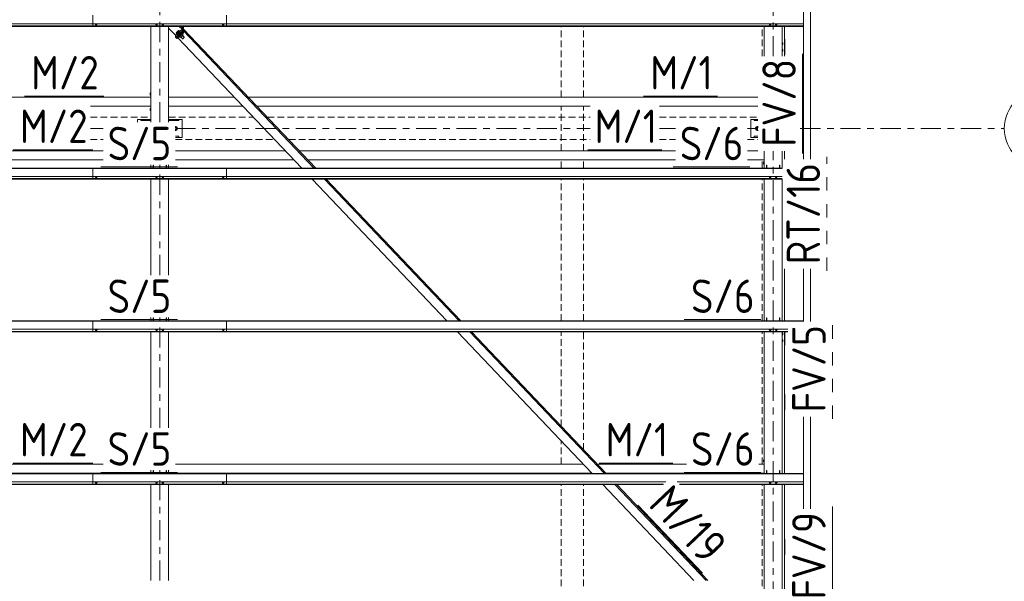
# Model space of a CAD drawing. Header units: millimetres. Extents: x -76 to 1111, y -178 to 661.
# Tile 80 of 91: x 579 to 667, y 343 to 394. Entities that reach past the tile are written whole.
import ezdxf

# ---------------------------------------------------------------- set-up
doc = ezdxf.new("R2010")
doc.units = ezdxf.units.MM
doc.header["$LTSCALE"] = 0.6
for name, pattern in [('VERDECKT2', [1.5, 1, -0.5]), ('XKITLINE00', [0]), ('XKITLINE02', [4, 2, -2]), ('XKITLINE03', [6, 3, -1, 1, -1])]:
    doc.linetypes.add(name, pattern=pattern)
for name, color, linetype, lineweight in [('Bolt', 7, 'Continuous', 0), ('Part', 2, 'Continuous', 0), ('PartMark', 3, 'Continuous', 0), ('S-GRID', 1, 'Continuous', 0)]:
    doc.layers.add(name, color=color, linetype=linetype, lineweight=lineweight)
doc.styles.add('ISOCPEUR', font='ISOCPEUR.TTF')

msp = doc.modelspace()

# ---------------------------------------------------------------- linework, layer by layer
at = {"layer": 'Bolt', "color": 3, "linetype": 'XKITLINE00', "lineweight": 0}
for p, q in [((585.654, 393.394), (585.654, 393.413)), ((585.654, 393.394), (585.709, 393.374)), ((585.703, 393.316), (585.703, 393.376)), ((585.703, 393.316), (585.711, 393.31)), ((585.709, 393.374), (585.709, 393.413)), ((585.709, 393.374), (585.818, 393.374)), ((585.711, 393.31), (585.733, 393.305)), ((585.733, 393.305), (585.763, 393.303)), ((585.763, 393.303), (585.793, 393.305)), ((585.793, 393.305), (585.815, 393.31)), ((585.815, 393.31), (585.823, 393.316)), ((585.818, 393.374), (585.818, 393.413)), ((585.818, 393.374), (585.873, 393.394)), ((585.823, 393.316), (585.823, 393.376)), ((585.873, 393.394), (585.873, 393.413)), ((591.079, 393.394), (591.079, 393.413)), ((591.079, 393.394), (591.134, 393.374)), ((591.128, 393.316), (591.128, 393.376)), ((591.128, 393.316), (591.136, 393.31)), ((591.134, 393.374), (591.134, 393.413)), ((591.134, 393.374), (591.243, 393.374)), ((591.136, 393.31), (591.158, 393.305)), ((591.158, 393.305), (591.188, 393.303)), ((591.188, 393.303), (591.218, 393.305)), ((591.218, 393.305), (591.24, 393.31)), ((591.24, 393.31), (591.248, 393.316)), ((591.243, 393.374), (591.243, 393.413)), ((591.243, 393.374), (591.298, 393.394)), ((591.248, 393.316), (591.248, 393.376)), ((591.298, 393.394), (591.298, 393.413)), ((591.629, 393.394), (591.629, 393.413)), ((591.629, 393.394), (591.684, 393.374)), ((591.678, 393.316), (591.678, 393.376)), ((591.678, 393.316), (591.686, 393.31)), ((591.684, 393.374), (591.684, 393.413)), ((591.684, 393.374), (591.793, 393.374)), ((591.686, 393.31), (591.708, 393.305)), ((591.708, 393.305), (591.738, 393.303)), ((591.738, 393.303), (591.768, 393.305)), ((591.768, 393.305), (591.79, 393.31)), ((591.79, 393.31), (591.798, 393.316)), ((591.793, 393.374), (591.793, 393.413)), ((591.793, 393.374), (591.848, 393.394)), ((591.798, 393.316), (591.798, 393.376)), ((591.848, 393.394), (591.848, 393.413)), ((597.054, 393.394), (597.054, 393.413)), ((597.054, 393.394), (597.109, 393.374)), ((597.103, 393.316), (597.103, 393.376)), ((597.103, 393.316), (597.111, 393.31)), ((597.109, 393.374), (597.109, 393.413)), ((597.109, 393.374), (597.218, 393.374)), ((597.111, 393.31), (597.133, 393.305)), ((597.133, 393.305), (597.163, 393.303)), ((597.163, 393.303), (597.193, 393.305)), ((597.193, 393.305), (597.215, 393.31)), ((597.215, 393.31), (597.223, 393.316)), ((597.218, 393.374), (597.218, 393.413)), ((597.218, 393.374), (597.273, 393.394)), ((597.223, 393.316), (597.223, 393.376)), ((597.273, 393.394), (597.273, 393.413)), ((646.079, 393.394), (646.079, 393.413)), ((646.079, 393.394), (646.133, 393.374)), ((646.128, 393.316), (646.128, 393.376)), ((646.128, 393.316), (646.136, 393.31)), ((646.133, 393.374), (646.133, 393.413)), ((646.133, 393.374), (646.243, 393.374)), ((646.136, 393.31), (646.158, 393.305)), ((646.158, 393.305), (646.188, 393.303)), ((646.188, 393.303), (646.218, 393.305)), ((646.218, 393.305), (646.24, 393.31)), ((646.24, 393.31), (646.248, 393.316)), ((646.243, 393.374), (646.243, 393.413)), ((646.243, 393.374), (646.298, 393.394)), ((646.248, 393.316), (646.248, 393.376)), ((646.298, 393.394), (646.298, 393.413)), ((646.629, 393.394), (646.629, 393.413)), ((646.629, 393.394), (646.683, 393.374)), ((646.678, 393.316), (646.678, 393.376)), ((646.678, 393.316), (646.686, 393.31)), ((646.683, 393.374), (646.683, 393.413)), ((646.683, 393.374), (646.793, 393.374)), ((646.686, 393.31), (646.708, 393.305)), ((646.708, 393.305), (646.738, 393.303)), ((646.738, 393.303), (646.768, 393.305)), ((646.768, 393.305), (646.79, 393.31)), ((646.79, 393.31), (646.798, 393.316)), ((646.793, 393.374), (646.793, 393.413)), ((646.793, 393.374), (646.848, 393.394)), ((646.798, 393.316), (646.798, 393.376)), ((646.848, 393.394), (646.848, 393.413)), ((592.937, 392.565), (593, 392.654)), ((593, 392.592), (592.937, 392.565)), ((593.022, 392.476), (592.937, 392.565)), ((593, 392.654), (593.127, 392.769)), ((593.127, 392.707), (593, 392.592)), ((593.085, 392.502), (593, 392.592)), ((593.013, 392.468), (593.019, 392.479)), ((593.031, 392.465), (593.013, 392.468)), ((593.034, 392.446), (593.013, 392.468)), ((593.022, 392.476), (593.085, 392.502)), ((593.081, 392.496), (593.031, 392.465)), ((593.034, 392.446), (593.052, 392.444)), ((593.052, 392.444), (593.101, 392.475)), ((593.149, 392.553), (593.081, 392.496)), ((593.085, 392.502), (593.212, 392.618)), ((593.101, 392.475), (593.169, 392.531)), ((593.127, 392.769), (593.19, 392.796)), ((593.19, 392.796), (593.127, 392.707)), ((593.212, 392.618), (593.127, 392.707)), ((593.216, 392.619), (593.149, 392.553)), ((593.169, 392.531), (593.237, 392.598)), ((593.276, 392.706), (593.19, 392.796)), ((593.212, 392.618), (593.276, 392.706)), ((593.266, 392.678), (593.216, 392.619)), ((593.308, 392.175), (593.221, 392.266)), ((593.237, 392.598), (593.286, 392.657)), ((593.266, 392.717), (593.284, 392.714)), ((593.284, 392.714), (593.266, 392.678)), ((593.371, 392.201), (593.268, 392.31)), ((593.305, 392.693), (593.284, 392.714)), ((593.286, 392.657), (593.305, 392.693)), ((593.308, 392.175), (593.371, 392.201)), ((593.371, 392.201), (593.498, 392.317)), ((593.518, 392.059), (593.377, 392.207)), ((593.498, 392.317), (593.395, 392.425)), ((593.562, 392.406), (593.475, 392.497)), ((593.498, 392.317), (593.562, 392.406)), ((593.518, 392.059), (593.528, 392.057)), ((593.665, 392.192), (593.519, 392.345)), ((593.528, 392.057), (593.555, 392.074)), ((593.555, 392.074), (593.591, 392.105)), ((593.591, 392.105), (593.628, 392.141)), ((593.628, 392.141), (593.655, 392.173)), ((593.655, 392.173), (593.665, 392.192)), ((647.268, 391.721), (647.263, 391.721)), ((647.263, 391.531), (647.268, 391.531)), ((647.268, 391.121), (647.263, 391.121)), ((647.323, 391.626), (647.268, 391.721)), ((647.268, 391.531), (647.323, 391.626)), ((647.323, 391.026), (647.268, 391.121)), ((647.263, 390.931), (647.268, 390.931)), ((647.268, 390.931), (647.323, 391.026)), ((590.593, 387.218), (590.593, 387.018)), ((590.593, 387.218), (590.663, 387.218)), ((590.593, 387.018), (590.663, 387.018)), ((590.593, 385.818), (590.593, 385.618)), ((590.593, 385.818), (590.663, 385.818)), ((590.593, 385.618), (590.663, 385.618)), ((593.013, 384.105), (592.863, 384.191)), ((592.863, 384.191), (592.863, 384.191)), ((593.013, 383.931), (593.013, 384.105)), ((645.063, 384.191), (644.913, 384.105)), ((644.913, 384.105), (644.913, 383.931)), ((645.093, 384.174), (645.063, 384.191)), ((592.863, 383.845), (593.013, 383.931)), ((592.863, 383.845), (592.863, 383.845)), ((644.913, 383.931), (645.063, 383.845)), ((645.063, 383.845), (645.093, 383.862)), ((645.593, 381.018), (645.593, 380.818)), ((645.593, 381.018), (645.663, 381.018)), ((645.593, 380.818), (645.663, 380.818)), ((585.654, 379.7), (585.654, 379.718)), ((585.654, 379.7), (585.709, 379.68)), ((585.703, 379.622), (585.703, 379.682)), ((585.703, 379.622), (585.711, 379.616)), ((585.709, 379.68), (585.709, 379.718)), ((585.709, 379.68), (585.818, 379.68)), ((585.711, 379.616), (585.733, 379.611)), ((585.733, 379.611), (585.763, 379.609)), ((585.763, 379.609), (585.793, 379.611)), ((585.793, 379.611), (585.815, 379.616)), ((585.815, 379.616), (585.823, 379.622)), ((585.818, 379.68), (585.818, 379.718)), ((585.818, 379.68), (585.873, 379.7)), ((585.823, 379.622), (585.823, 379.682)), ((585.873, 379.7), (585.873, 379.718)), ((591.079, 379.7), (591.079, 379.718)), ((591.079, 379.7), (591.134, 379.68)), ((591.128, 379.622), (591.128, 379.682)), ((591.128, 379.622), (591.136, 379.616)), ((591.134, 379.68), (591.134, 379.718)), ((591.134, 379.68), (591.243, 379.68)), ((591.136, 379.616), (591.158, 379.611)), ((591.158, 379.611), (591.188, 379.609)), ((591.188, 379.609), (591.218, 379.611)), ((591.218, 379.611), (591.24, 379.616)), ((591.24, 379.616), (591.248, 379.622)), ((591.243, 379.68), (591.243, 379.718)), ((591.243, 379.68), (591.298, 379.7)), ((591.248, 379.622), (591.248, 379.682)), ((591.298, 379.7), (591.298, 379.718)), ((591.629, 379.7), (591.629, 379.718)), ((591.629, 379.7), (591.684, 379.68)), ((591.678, 379.622), (591.678, 379.682)), ((591.678, 379.622), (591.686, 379.616)), ((591.684, 379.68), (591.684, 379.718)), ((591.684, 379.68), (591.793, 379.68)), ((591.686, 379.616), (591.708, 379.611)), ((591.708, 379.611), (591.738, 379.609)), ((591.738, 379.609), (591.768, 379.611)), ((591.768, 379.611), (591.79, 379.616)), ((591.79, 379.616), (591.798, 379.622)), ((591.793, 379.68), (591.793, 379.718)), ((591.793, 379.68), (591.848, 379.7)), ((591.798, 379.622), (591.798, 379.682)), ((591.848, 379.7), (591.848, 379.718)), ((597.054, 379.7), (597.054, 379.718)), ((597.054, 379.7), (597.109, 379.68)), ((597.103, 379.622), (597.103, 379.682)), ((597.103, 379.622), (597.111, 379.616)), ((597.109, 379.68), (597.109, 379.718)), ((597.109, 379.68), (597.218, 379.68)), ((597.111, 379.616), (597.133, 379.611)), ((597.133, 379.611), (597.163, 379.609)), ((597.163, 379.609), (597.193, 379.611)), ((597.193, 379.611), (597.215, 379.616)), ((597.215, 379.616), (597.223, 379.622)), ((597.218, 379.68), (597.218, 379.718)), ((597.218, 379.68), (597.273, 379.7)), ((597.223, 379.622), (597.223, 379.682)), ((597.273, 379.7), (597.273, 379.718)), ((646.079, 379.7), (646.079, 379.718)), ((646.079, 379.7), (646.133, 379.68)), ((646.128, 379.622), (646.128, 379.682)), ((646.128, 379.622), (646.136, 379.616)), ((646.133, 379.68), (646.133, 379.718)), ((646.133, 379.68), (646.243, 379.68)), ((646.136, 379.616), (646.158, 379.611)), ((646.158, 379.611), (646.188, 379.609)), ((646.188, 379.609), (646.218, 379.611)), ((646.218, 379.611), (646.24, 379.616)), ((646.24, 379.616), (646.248, 379.622)), ((646.243, 379.68), (646.243, 379.718)), ((646.243, 379.68), (646.298, 379.7)), ((646.248, 379.622), (646.248, 379.682)), ((646.298, 379.7), (646.298, 379.718)), ((646.629, 379.7), (646.629, 379.718)), ((646.629, 379.7), (646.683, 379.68)), ((646.678, 379.622), (646.678, 379.682)), ((646.678, 379.622), (646.686, 379.616)), ((646.683, 379.68), (646.683, 379.718)), ((646.683, 379.68), (646.793, 379.68)), ((646.686, 379.616), (646.708, 379.611)), ((646.708, 379.611), (646.738, 379.609)), ((646.738, 379.609), (646.768, 379.611)), ((646.768, 379.611), (646.79, 379.616)), ((646.79, 379.616), (646.798, 379.622)), ((646.793, 379.68), (646.793, 379.718)), ((646.793, 379.68), (646.848, 379.7)), ((646.798, 379.622), (646.798, 379.682)), ((646.848, 379.7), (646.848, 379.718)), ((647.268, 372.685), (647.263, 372.685)), ((647.263, 372.495), (647.268, 372.495)), ((647.268, 372.085), (647.263, 372.085)), ((647.263, 371.895), (647.268, 371.895)), ((585.654, 366.006), (585.654, 366.024)), ((585.654, 366.006), (585.709, 365.986)), ((585.703, 365.928), (585.703, 365.988)), ((585.703, 365.928), (585.711, 365.922)), ((585.709, 365.986), (585.709, 366.024)), ((585.709, 365.986), (585.818, 365.986)), ((585.711, 365.922), (585.733, 365.917)), ((585.733, 365.917), (585.763, 365.915)), ((585.763, 365.915), (585.793, 365.917)), ((585.793, 365.917), (585.815, 365.922)), ((585.815, 365.922), (585.823, 365.928)), ((585.818, 365.986), (585.818, 366.024)), ((585.818, 365.986), (585.873, 366.006)), ((585.823, 365.928), (585.823, 365.988)), ((585.873, 366.006), (585.873, 366.024)), ((591.079, 366.006), (591.079, 366.024)), ((591.079, 366.006), (591.134, 365.986)), ((591.128, 365.928), (591.128, 365.988)), ((591.128, 365.928), (591.136, 365.922)), ((591.134, 365.986), (591.134, 366.024)), ((591.134, 365.986), (591.243, 365.986)), ((591.136, 365.922), (591.158, 365.917)), ((591.158, 365.917), (591.188, 365.915)), ((591.188, 365.915), (591.218, 365.917)), ((591.218, 365.917), (591.24, 365.922)), ((591.24, 365.922), (591.248, 365.928)), ((591.243, 365.986), (591.243, 366.024)), ((591.243, 365.986), (591.298, 366.006)), ((591.248, 365.928), (591.248, 365.988)), ((591.298, 366.006), (591.298, 366.024)), ((591.629, 366.006), (591.629, 366.024)), ((591.629, 366.006), (591.684, 365.986)), ((591.678, 365.928), (591.678, 365.988)), ((591.678, 365.928), (591.686, 365.922)), ((591.684, 365.986), (591.684, 366.024)), ((591.684, 365.986), (591.793, 365.986)), ((591.686, 365.922), (591.708, 365.917)), ((591.708, 365.917), (591.738, 365.915)), ((591.738, 365.915), (591.768, 365.917)), ((591.768, 365.917), (591.79, 365.922)), ((591.79, 365.922), (591.798, 365.928)), ((591.793, 365.986), (591.793, 366.024)), ((591.793, 365.986), (591.848, 366.006)), ((591.798, 365.928), (591.798, 365.988)), ((591.848, 366.006), (591.848, 366.024)), ((597.054, 366.006), (597.054, 366.024)), ((597.054, 366.006), (597.109, 365.986)), ((597.103, 365.928), (597.103, 365.988)), ((597.103, 365.928), (597.111, 365.922)), ((597.109, 365.986), (597.109, 366.024)), ((597.109, 365.986), (597.218, 365.986)), ((597.111, 365.922), (597.133, 365.917)), ((597.133, 365.917), (597.163, 365.915)), ((597.163, 365.915), (597.193, 365.917)), ((597.193, 365.917), (597.215, 365.922)), ((597.215, 365.922), (597.223, 365.928)), ((597.218, 365.986), (597.218, 366.024)), ((597.218, 365.986), (597.273, 366.006)), ((597.223, 365.928), (597.223, 365.988)), ((597.273, 366.006), (597.273, 366.024)), ((646.079, 366.006), (646.079, 366.024)), ((646.079, 366.006), (646.133, 365.986)), ((646.128, 365.928), (646.128, 365.988)), ((646.128, 365.928), (646.136, 365.922)), ((646.133, 365.986), (646.133, 366.024)), ((646.133, 365.986), (646.243, 365.986)), ((646.136, 365.922), (646.158, 365.917)), ((646.158, 365.917), (646.188, 365.915)), ((646.188, 365.915), (646.218, 365.917)), ((646.218, 365.917), (646.24, 365.922)), ((646.24, 365.922), (646.248, 365.928)), ((646.243, 365.986), (646.243, 366.024)), ((646.243, 365.986), (646.298, 366.006)), ((646.248, 365.928), (646.248, 365.988)), ((646.298, 366.006), (646.298, 366.024)), ((646.629, 366.006), (646.629, 366.024)), ((646.629, 366.006), (646.683, 365.986)), ((646.678, 365.928), (646.678, 365.988)), ((646.678, 365.928), (646.686, 365.922)), ((646.683, 365.986), (646.683, 366.024)), ((646.683, 365.986), (646.793, 365.986)), ((646.686, 365.922), (646.708, 365.917)), ((646.708, 365.917), (646.738, 365.915)), ((646.738, 365.915), (646.768, 365.917)), ((646.768, 365.917), (646.79, 365.922)), ((646.79, 365.922), (646.798, 365.928)), ((646.793, 365.986), (646.793, 366.024)), ((646.793, 365.986), (646.848, 366.006)), ((646.798, 365.928), (646.798, 365.988)), ((646.848, 366.006), (646.848, 366.024)), ((647.268, 365.678), (647.263, 365.678)), ((647.263, 365.488), (647.268, 365.488)), ((647.323, 365.583), (647.268, 365.678)), ((647.268, 365.488), (647.323, 365.583)), ((647.268, 365.078), (647.263, 365.078)), ((647.263, 364.888), (647.268, 364.888)), ((647.323, 364.983), (647.268, 365.078)), ((647.268, 364.888), (647.323, 364.983)), ((645.593, 354.318), (645.593, 354.118)), ((645.593, 354.318), (645.663, 354.318)), ((645.593, 354.118), (645.663, 354.118)), ((585.654, 352.312), (585.654, 352.33)), ((585.654, 352.312), (585.709, 352.292)), ((585.703, 352.234), (585.703, 352.294)), ((585.703, 352.234), (585.711, 352.227)), ((585.709, 352.292), (585.709, 352.33)), ((585.709, 352.292), (585.818, 352.292)), ((585.711, 352.227), (585.733, 352.223)), ((585.733, 352.223), (585.763, 352.221)), ((585.763, 352.221), (585.793, 352.223)), ((585.793, 352.223), (585.815, 352.227)), ((585.815, 352.227), (585.823, 352.234)), ((585.818, 352.292), (585.818, 352.33)), ((585.818, 352.292), (585.873, 352.312)), ((585.823, 352.234), (585.823, 352.294)), ((585.873, 352.312), (585.873, 352.33)), ((591.079, 352.312), (591.079, 352.33)), ((591.079, 352.312), (591.134, 352.292)), ((591.128, 352.234), (591.128, 352.294)), ((591.128, 352.234), (591.136, 352.227)), ((591.134, 352.292), (591.134, 352.33)), ((591.134, 352.292), (591.243, 352.292)), ((591.136, 352.227), (591.158, 352.223)), ((591.158, 352.223), (591.188, 352.221)), ((591.188, 352.221), (591.218, 352.223)), ((591.218, 352.223), (591.24, 352.227)), ((591.24, 352.227), (591.248, 352.234)), ((591.243, 352.292), (591.243, 352.33)), ((591.243, 352.292), (591.298, 352.312)), ((591.248, 352.234), (591.248, 352.294)), ((591.298, 352.312), (591.298, 352.33)), ((591.629, 352.312), (591.629, 352.33)), ((591.629, 352.312), (591.684, 352.292)), ((591.678, 352.234), (591.678, 352.294)), ((591.678, 352.234), (591.686, 352.227)), ((591.684, 352.292), (591.684, 352.33)), ((591.684, 352.292), (591.793, 352.292)), ((591.686, 352.227), (591.708, 352.223)), ((591.708, 352.223), (591.738, 352.221)), ((591.738, 352.221), (591.768, 352.223)), ((591.768, 352.223), (591.79, 352.227)), ((591.79, 352.227), (591.798, 352.234)), ((591.793, 352.292), (591.793, 352.33)), ((591.793, 352.292), (591.848, 352.312)), ((591.798, 352.234), (591.798, 352.294)), ((591.848, 352.312), (591.848, 352.33)), ((597.054, 352.312), (597.054, 352.33)), ((597.054, 352.312), (597.109, 352.292)), ((597.103, 352.234), (597.103, 352.294)), ((597.103, 352.234), (597.111, 352.227)), ((597.109, 352.292), (597.109, 352.33)), ((597.109, 352.292), (597.218, 352.292)), ((597.111, 352.227), (597.133, 352.223)), ((597.133, 352.223), (597.163, 352.221)), ((597.163, 352.221), (597.193, 352.223)), ((597.193, 352.223), (597.215, 352.227)), ((597.215, 352.227), (597.223, 352.234)), ((597.218, 352.292), (597.218, 352.33)), ((597.218, 352.292), (597.273, 352.312)), ((597.223, 352.234), (597.223, 352.294)), ((597.273, 352.312), (597.273, 352.33)), ((646.079, 352.312), (646.079, 352.33)), ((646.079, 352.312), (646.133, 352.292)), ((646.128, 352.234), (646.128, 352.294)), ((646.128, 352.234), (646.136, 352.227)), ((646.133, 352.292), (646.133, 352.33)), ((646.133, 352.292), (646.243, 352.292)), ((646.136, 352.227), (646.158, 352.223)), ((646.158, 352.223), (646.188, 352.221)), ((646.188, 352.221), (646.218, 352.223)), ((646.218, 352.223), (646.24, 352.227)), ((646.24, 352.227), (646.248, 352.234)), ((646.243, 352.292), (646.243, 352.33)), ((646.243, 352.292), (646.298, 352.312)), ((646.248, 352.234), (646.248, 352.294)), ((646.298, 352.312), (646.298, 352.33)), ((646.629, 352.312), (646.629, 352.33)), ((646.629, 352.312), (646.683, 352.292)), ((646.678, 352.234), (646.678, 352.294)), ((646.678, 352.234), (646.686, 352.227)), ((646.683, 352.292), (646.683, 352.33)), ((646.683, 352.292), (646.793, 352.292)), ((646.686, 352.227), (646.708, 352.223)), ((646.708, 352.223), (646.738, 352.221)), ((646.738, 352.221), (646.768, 352.223)), ((646.768, 352.223), (646.79, 352.227)), ((646.79, 352.227), (646.798, 352.234)), ((646.793, 352.292), (646.793, 352.33)), ((646.793, 352.292), (646.848, 352.312)), ((646.798, 352.234), (646.798, 352.294)), ((646.848, 352.312), (646.848, 352.33))]:
    msp.add_line(p, q, dxfattribs=at)
for centre, radius, start, end in [((647.213, 391.626), 0.12, 295.1247, 64.8753), ((647.213, 391.626), 0.06, 327.40295, 32.59705), ((647.213, 391.026), 0.12, 295.1247, 64.8753), ((647.213, 391.026), 0.06, 327.40295, 32.59705), ((592.863, 384.018), 0.1, 300, 97.5), ((592.863, 384.018), 0.185, 300, 91.875), ((645.063, 384.018), 0.185, 120, 283.125), ((645.063, 384.018), 0.1, 120, 288.75), ((645.063, 384.018), 0.185, 75, 120), ((645.063, 384.018), 0.1, 63.75, 120), ((592.863, 384.018), 0.185, 266.25, 300), ((592.863, 384.018), 0.1, 266.25, 300), ((647.213, 372.59), 0.12, 56.76589, 64.8753), ((647.213, 372.59), 0.06, 327.40295, 32.59705), ((647.213, 372.59), 0.12, 295.1247, 303.23411), ((647.213, 371.99), 0.12, 56.76589, 64.8753), ((647.213, 371.99), 0.06, 327.40295, 32.59705), ((647.213, 371.99), 0.12, 295.1247, 303.23411), ((647.213, 365.583), 0.12, 295.1247, 64.8753), ((647.213, 365.583), 0.06, 327.40295, 32.59705), ((647.213, 364.983), 0.12, 295.1247, 64.8753), ((647.213, 364.983), 0.06, 327.40295, 32.59705)]:
    msp.add_arc(centre, radius, start, end, dxfattribs=at)
at = {"layer": 'Part', "color": 2, "linetype": 'XKITLINE00', "lineweight": 0}
for p, q in [((649.193, 381.268), (649.193, 394.922)), ((649.793, 381.268), (649.793, 394.919)), ((585.463, 393.171), (585.463, 394.168)), ((597.463, 394.168), (597.463, 393.171)), ((529.463, 393.413), (597.463, 393.413)), ((529.463, 393.218), (597.463, 393.218)), ((529.463, 393.191), (597.463, 393.191)), ((529.463, 393.171), (597.463, 393.171)), ((585.463, 393.413), (649.193, 393.413)), ((585.463, 393.218), (649.193, 393.218)), ((585.463, 393.191), (649.193, 393.191)), ((585.463, 393.171), (649.193, 393.171)), ((590.663, 384.573), (590.663, 393.171)), ((592.263, 384.573), (592.263, 393.171)), ((592.876, 392.376), (592.263, 393.02)), ((592.876, 392.376), (593.462, 392.909)), ((593.462, 392.909), (593.213, 393.171)), ((593.462, 393.075), (593.371, 393.171)), ((593.383, 393.159), (593.396, 393.171)), ((593.462, 392.753), (593.462, 393.171)), ((593.462, 392.909), (593.462, 393.075)), ((593.53, 393.159), (593.519, 393.171)), ((593.53, 392.681), (593.53, 393.159)), ((593.53, 392.681), (593.53, 393.159)), ((593.598, 393.088), (593.53, 393.159)), ((593.598, 392.61), (593.598, 393.088)), ((593.598, 392.765), (593.598, 392.932)), ((605.444, 380.473), (593.598, 392.932)), ((645.663, 390.508), (645.663, 393.171)), ((647.263, 390.508), (647.263, 393.171)), ((647.464, 390.508), (647.464, 393.171)), ((592.876, 392.22), (593.462, 392.753)), ((592.876, 392.22), (592.876, 392.376)), ((592.944, 392.148), (592.876, 392.22)), ((592.944, 392.148), (593.53, 392.681)), ((592.944, 392.148), (593.53, 392.681)), ((593.012, 392.077), (592.944, 392.148)), ((593.012, 392.077), (593.598, 392.61)), ((604.194, 380.473), (593.092, 392.149)), ((593.53, 392.681), (593.462, 392.753)), ((593.598, 392.61), (593.53, 392.681)), ((605.286, 380.473), (593.598, 392.765)), ((647.513, 392.026), (647.464, 392.026)), ((647.513, 390.626), (647.513, 392.026)), ((647.464, 390.626), (647.513, 390.626)), ((536.263, 386.818), (590.663, 386.818)), ((592.263, 386.818), (598.161, 386.818)), ((599.412, 386.818), (645.093, 386.818)), ((585.263, 386.018), (590.663, 386.018)), ((592.263, 386.018), (598.922, 386.018)), ((600.172, 386.018), (630.049, 386.018)), ((636.263, 386.018), (645.093, 386.018)), ((589.463, 384.573), (589.463, 384.821)), ((589.463, 384.821), (589.763, 384.821)), ((589.763, 384.721), (589.763, 384.821)), ((589.763, 384.821), (590.663, 384.821)), ((590.663, 384.721), (589.763, 384.721)), ((590.363, 384.721), (590.363, 384.821)), ((592.263, 384.821), (593.463, 384.821)), ((593.163, 384.821), (592.263, 384.821)), ((593.163, 384.721), (592.263, 384.721)), ((592.563, 384.721), (592.563, 384.821)), ((593.163, 384.821), (593.163, 384.721)), ((593.463, 383.221), (593.463, 384.821)), ((644.463, 383.221), (644.463, 384.821)), ((644.463, 384.821), (644.763, 384.821)), ((644.763, 384.721), (644.763, 384.821)), ((644.763, 384.821), (645.093, 384.821)), ((645.093, 384.721), (644.763, 384.721)), ((593.163, 383.321), (592.863, 383.321)), ((593.163, 383.221), (592.863, 383.221)), ((593.163, 383.321), (593.163, 383.221)), ((593.163, 383.221), (593.463, 383.221)), ((644.463, 383.221), (644.763, 383.221)), ((644.763, 383.221), (644.763, 383.321)), ((644.763, 383.321), (645.093, 383.321)), ((645.093, 383.221), (644.763, 383.221)), ((536.863, 382.018), (586.392, 382.018)), ((592.863, 382.018), (602.725, 382.018)), ((603.976, 382.018), (637.692, 382.018)), ((644.163, 382.018), (645.093, 382.018)), ((645.663, 380.473), (645.663, 381.974)), ((647.263, 381.268), (647.263, 381.974)), ((647.464, 381.268), (647.464, 381.974)), ((529.463, 380.473), (597.463, 380.473)), ((536.863, 381.218), (586.392, 381.218)), ((585.463, 380.473), (647.263, 380.473)), ((585.463, 379.477), (585.463, 380.473)), ((590.663, 380.473), (590.663, 380.773)), ((590.863, 380.473), (590.863, 380.741)), ((590.863, 380.741), (590.893, 380.741)), ((590.893, 380.473), (590.893, 380.741)), ((592.033, 380.473), (592.033, 380.741)), ((592.033, 380.741), (592.063, 380.741)), ((592.063, 380.473), (592.063, 380.741)), ((592.263, 380.473), (592.263, 380.773)), ((592.863, 381.218), (603.486, 381.218)), ((597.463, 380.473), (597.463, 379.477)), ((604.736, 381.218), (637.692, 381.218)), ((644.163, 381.218), (645.663, 381.218)), ((645.863, 380.473), (645.863, 380.741)), ((645.863, 380.741), (645.893, 380.741)), ((645.893, 380.473), (645.893, 380.741)), ((647.033, 380.473), (647.033, 380.741)), ((647.033, 380.741), (647.063, 380.741)), ((647.063, 380.473), (647.063, 380.741)), ((647.263, 380.473), (647.263, 381.268)), ((529.463, 380.442), (597.463, 380.442)), ((529.463, 379.718), (597.463, 379.718)), ((585.463, 380.442), (647.263, 380.442)), ((585.463, 379.718), (647.263, 379.718)), ((529.463, 379.524), (597.463, 379.524)), ((529.463, 379.497), (597.463, 379.497)), ((529.463, 379.477), (597.463, 379.477)), ((585.463, 379.524), (647.263, 379.524)), ((585.463, 379.497), (647.263, 379.497)), ((585.463, 379.477), (647.263, 379.477)), ((590.663, 370.879), (590.663, 379.477)), ((592.263, 370.879), (592.263, 379.477)), ((617.215, 366.779), (605.141, 379.477)), ((618.307, 366.779), (606.234, 379.477)), ((618.465, 366.779), (606.392, 379.477)), ((645.663, 366.779), (645.663, 379.477)), ((647.263, 366.779), (647.263, 379.477)), ((647.464, 366.779), (647.464, 371.444)), ((649.193, 366.705), (649.193, 371.444)), ((649.793, 366.705), (649.793, 371.444)), ((529.463, 366.779), (597.463, 366.779)), ((529.463, 366.748), (597.463, 366.748)), ((585.463, 366.779), (649.193, 366.779)), ((585.463, 365.783), (585.463, 366.779)), ((585.463, 366.748), (649.193, 366.748)), ((590.663, 366.779), (590.663, 367.079)), ((590.863, 366.779), (590.863, 367.047)), ((590.863, 367.047), (590.893, 367.047)), ((590.893, 366.779), (590.893, 367.047)), ((592.033, 366.779), (592.033, 367.047)), ((592.033, 367.047), (592.063, 367.047)), ((592.063, 366.779), (592.063, 367.047)), ((592.263, 366.779), (592.263, 367.079)), ((597.463, 366.779), (597.463, 365.783)), ((645.863, 366.779), (645.863, 367.047)), ((645.863, 367.047), (645.893, 367.047)), ((645.893, 366.779), (645.893, 367.047)), ((647.033, 366.779), (647.033, 367.047)), ((647.033, 367.047), (647.063, 367.047)), ((647.063, 366.779), (647.063, 367.047)), ((529.463, 366.024), (597.463, 366.024)), ((529.463, 365.83), (597.463, 365.83)), ((529.463, 365.803), (597.463, 365.803)), ((529.463, 365.783), (597.463, 365.783)), ((585.463, 366.024), (647.764, 366.024)), ((585.463, 365.83), (647.764, 365.83)), ((585.463, 365.803), (647.764, 365.803)), ((585.463, 365.783), (647.764, 365.783)), ((590.663, 357.185), (590.663, 365.783)), ((592.263, 357.185), (592.263, 365.783)), ((630.236, 353.085), (618.162, 365.783)), ((631.328, 353.085), (619.255, 365.783)), ((631.487, 353.085), (619.413, 365.783)), ((645.663, 353.085), (645.663, 365.783)), ((647.263, 353.085), (647.263, 365.783)), ((647.464, 353.085), (647.464, 365.783)), ((647.513, 364.583), (647.513, 365.783)), ((647.464, 364.583), (647.513, 364.583)), ((647.513, 360.167), (647.464, 360.167)), ((647.513, 358.767), (647.513, 360.167)), ((647.464, 358.767), (647.513, 358.767)), ((649.193, 349.919), (649.193, 358.171)), ((649.793, 349.919), (649.793, 358.171)), ((536.263, 353.118), (590.663, 353.118)), ((536.863, 353.918), (586.392, 353.918)), ((590.663, 353.085), (590.663, 353.385)), ((590.863, 353.085), (590.863, 353.352)), ((590.863, 353.352), (590.893, 353.352)), ((590.893, 353.085), (590.893, 353.352)), ((592.033, 353.085), (592.033, 353.352)), ((592.033, 353.352), (592.063, 353.352)), ((592.063, 353.085), (592.063, 353.352)), ((592.263, 353.085), (592.263, 353.385)), ((592.263, 353.118), (630.205, 353.118)), ((592.863, 353.918), (629.444, 353.918)), ((630.695, 353.918), (638.692, 353.918)), ((631.455, 353.118), (645.663, 353.118)), ((645.163, 353.918), (645.663, 353.918)), ((645.863, 353.085), (645.863, 353.352)), ((645.863, 353.352), (645.893, 353.352)), ((645.893, 353.085), (645.893, 353.352)), ((647.033, 353.085), (647.033, 353.352)), ((647.033, 353.352), (647.063, 353.352)), ((647.063, 353.085), (647.063, 353.352)), ((529.463, 353.085), (597.463, 353.085)), ((529.463, 353.054), (597.463, 353.054)), ((529.463, 352.33), (597.463, 352.33)), ((585.463, 353.085), (649.193, 353.085)), ((585.463, 352.089), (585.463, 353.085)), ((585.463, 353.054), (649.193, 353.054)), ((585.463, 352.33), (636.825, 352.33)), ((597.463, 353.085), (597.463, 352.089)), ((637.862, 352.33), (649.193, 352.33)), ((529.463, 352.135), (597.463, 352.135)), ((529.463, 352.108), (597.463, 352.108)), ((529.463, 352.089), (597.463, 352.089)), ((585.463, 352.135), (636.62, 352.135)), ((585.463, 352.108), (636.592, 352.108)), ((585.463, 352.089), (636.571, 352.089)), ((590.663, 343.491), (590.663, 352.089)), ((592.263, 343.491), (592.263, 352.089)), ((639.358, 343.491), (631.183, 352.089)), ((640.451, 343.491), (632.276, 352.089)), ((640.609, 343.491), (632.434, 352.089)), ((638.047, 352.135), (649.193, 352.135)), ((638.073, 352.108), (649.193, 352.108)), ((638.092, 352.089), (649.193, 352.089)), ((645.663, 339.391), (645.663, 352.089)), ((647.263, 339.391), (647.263, 352.089)), ((647.464, 339.391), (647.464, 352.089)), ((647.513, 347.184), (647.464, 347.184)), ((647.513, 345.784), (647.513, 347.184)), ((647.464, 345.784), (647.513, 345.784))]:
    msp.add_line(p, q, dxfattribs=at)
at = {"layer": 'Part', "color": 4, "linetype": 'VERDECKT2', "lineweight": 0}
for p, q in [((627.463, 386.818), (627.463, 393.171)), ((629.463, 386.818), (629.463, 393.171)), ((645.463, 390.508), (645.463, 393.171)), ((627.463, 382.018), (627.463, 386.018)), ((629.463, 382.018), (629.463, 386.018)), ((585.263, 385.019), (590.663, 385.019)), ((592.263, 385.019), (599.872, 385.019)), ((601.123, 385.019), (630.049, 385.019)), ((636.263, 385.019), (645.093, 385.019)), ((592.863, 383.221), (593.463, 383.221)), ((593.463, 383.221), (593.463, 383.221)), ((644.463, 383.221), (644.463, 383.221)), ((644.463, 383.221), (645.093, 383.221)), ((585.263, 383.019), (586.392, 383.019)), ((592.863, 383.019), (601.774, 383.019)), ((603.024, 383.019), (630.049, 383.019)), ((636.263, 383.019), (637.692, 383.019)), ((644.163, 383.019), (645.093, 383.019)), ((627.463, 380.473), (627.463, 381.218)), ((629.463, 380.473), (629.463, 381.218)), ((645.463, 380.473), (645.463, 381.218)), ((627.463, 366.779), (627.463, 379.477)), ((629.463, 366.779), (629.463, 379.477)), ((645.463, 366.779), (645.463, 379.477)), ((627.463, 357.317), (627.463, 365.783)), ((629.463, 355.214), (629.463, 365.783)), ((645.463, 353.918), (645.463, 365.783)), ((627.463, 353.918), (627.463, 356.002)), ((627.463, 353.085), (627.463, 353.118)), ((629.463, 353.085), (629.463, 353.118)), ((645.463, 353.085), (645.463, 353.118)), ((627.463, 339.391), (627.463, 352.089)), ((629.463, 339.391), (629.463, 352.089)), ((645.463, 339.391), (645.463, 352.089))]:
    msp.add_line(p, q, dxfattribs=at)
at = {"layer": 'PartMark', "color": 1, "linetype": 'XKITLINE00', "lineweight": 0}
for p, q in [((649.093, 381.774), (649.093, 390.708)), ((579.334, 386.918), (586.463, 386.918)), ((634.849, 386.918), (641.463, 386.918)), ((578.334, 382.118), (585.463, 382.118)), ((629.849, 382.118), (636.463, 382.118)), ((586.192, 380.573), (593.063, 380.573)), ((637.492, 380.573), (644.363, 380.573)), ((586.192, 366.879), (593.063, 366.879)), ((638.492, 366.879), (645.363, 366.879)), ((578.334, 354.018), (585.463, 354.018)), ((630.849, 354.018), (637.463, 354.018)), ((586.192, 353.185), (593.063, 353.185)), ((638.492, 353.185), (645.363, 353.185)), ((634.333, 350.237), (640.134, 344.136)), ((651.764, 341.185), (651.764, 350.119))]:
    msp.add_line(p, q, dxfattribs=at)
at = {"layer": 'PartMark', "color": 1, "linetype": 'XKITLINE02', "lineweight": 0}
for p, q in [((651.263, 371.244), (651.263, 381.468)), ((651.764, 357.971), (651.764, 366.905))]:
    msp.add_line(p, q, dxfattribs=at)
at = {"layer": 'S-GRID', "color": 1, "linetype": 'XKITLINE03', "lineweight": 0}
for p, q in [((646.463, 390.508), (646.463, 431.117)), ((591.463, 384.573), (591.463, 394.468)), ((585.263, 384.018), (586.392, 384.018)), ((592.863, 384.018), (630.049, 384.018)), ((636.263, 384.018), (637.692, 384.018)), ((644.163, 384.018), (645.093, 384.018)), ((648.893, 384.018), (667.181, 384.018)), ((646.463, 172.387), (646.463, 381.974)), ((591.463, 370.879), (591.463, 380.773)), ((591.463, 357.185), (591.463, 367.079)), ((591.463, 343.491), (591.463, 353.385))]:
    msp.add_line(p, q, dxfattribs=at)
at = {"layer": 'S-GRID', "color": 1, "linetype": 'XKITLINE00', "lineweight": 0}
msp.add_arc((670.681, 384.018), 3.5, 90, 270, dxfattribs=at)

# ---------------------------------------------------------------- texts
at = {"layer": 'PartMark', "color": 1, "style": 'ISOCPEUR', "width": 0.85}
for s, p in [('M/2', (579.934, 387.518)), ('M/1', (635.449, 387.518)), ('M/2', (578.934, 382.718)), ('M/1', (630.449, 382.718)), ('S/5', (586.792, 381.173)), ('S/6', (638.092, 381.173)), ('S/5', (586.792, 367.479)), ('S/6', (639.092, 367.479)), ('M/2', (578.934, 354.618)), ('M/1', (631.449, 354.618)), ('S/5', (586.792, 353.785)), ('S/6', (639.092, 353.785))]:
    msp.add_text(s, height=3, dxfattribs=at).set_placement(p)
for s, rotation, p in [('FV/8', 90.00021, (648.493, 382.374)), ('RT/16', 90.00021, (650.663, 371.844)), ('FV/5', 90.00021, (651.164, 358.571)), ('M/19', -46.44396, (635.181, 350.215)), ('FV/9', 90.00021, (651.164, 341.785))]:
    msp.add_text(s, height=3, rotation=rotation, dxfattribs=at).set_placement(p)

doc.saveas('drawing.dxf')
